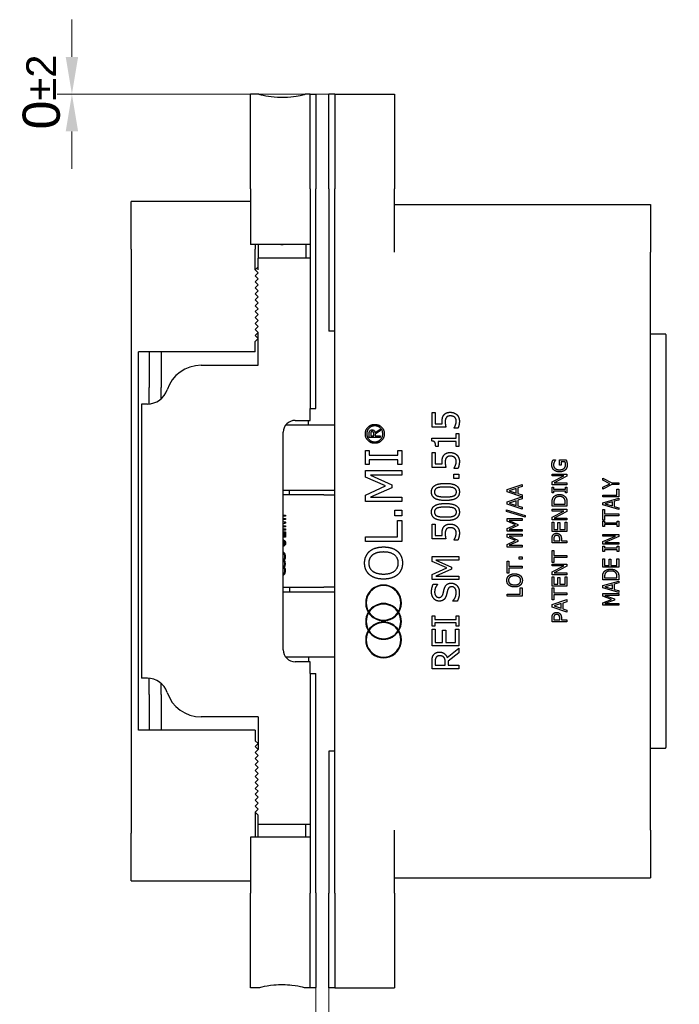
# Model space of a CAD drawing. Header units: millimetres. Extents: x 12 to 1038, y 10 to 730.
# Tile 3 of 7: x 418 to 528, y 122 to 287. Entities that reach past the tile are written whole.
import ezdxf

# ---------------------------------------------------------------- set-up
doc = ezdxf.new("R2010")
doc.units = ezdxf.units.MM
doc.header["$LTSCALE"] = 2.5
doc.layers.add('Quota (ISO)', color=7, linetype='Continuous', lineweight=15)
doc.layers.add('Visibile (ISO)', color=7, linetype='Continuous', lineweight=25)
doc.styles.add('Miglioranzo', font='ARIAL.TTF')
doc.dimstyles.new('Migliioranzo', dxfattribs={"dimscale": 2.5, "dimtxt": 2.5, "dimasz": 2.5, "dimexe": 1, "dimexo": 0, "dimgap": 0.762, "dimtad": 1, "dimtoh": 1, "dimrnd": 1e-08, "dimtxsty": 'Miglioranzo', "dimcen": 0.09, "dimdle": 10, "dimclrd": 256, "dimclre": 256, "dimclrt": 256, "dimazin": 2, "dimtfac": 0.8, "dimtmove": 0, "dimatfit": 3, "dimfxl": 1, "dimtolj": 1, "dimlwd": -1, "dimlwe": -1, "dimarcsym": 0})

# ---------------------------------------------------------------- blocks, each defined once
blk = doc.blocks.new('*D36')
at = {"layer": 'Defpoints', "color": 0}
for p in [(467.39, 124.65), (469.55, 124.6), (469.55, 98.68)]:
    blk.add_point(p, dxfattribs=at)
at = {"layer": 'Quota (ISO)'}
for p, q in [((467.39, 124.65), (467.39, 96.18)), ((469.55, 124.6), (469.55, 96.18)), ((461.14, 98.68), (454.89, 98.68)), ((467.39, 98.68), (469.55, 98.68)), ((475.8, 98.68), (507.41, 98.68))]:
    blk.add_line(p, q, dxfattribs=at)
for points in [[(461.14, 99.72), (461.14, 97.63), (467.39, 98.68)], [(475.8, 99.72), (475.8, 97.63), (469.55, 98.68)]]:
    blk.add_solid(points, dxfattribs=at)
at = {"layer": 'Quota (ISO)', "insert": (486.38, 113.59), "char_height": 6.25, "attachment_point": 1, "style": 'Miglioranzo'}
blk.add_mtext('\\A1;2,2{\\H5.000000;\\S+4^ -0;}', dxfattribs=at)
blk = doc.blocks.new('*D37')
at = {"layer": 'Defpoints', "color": 0}
for p in [(426.41, 274.59), (457.82, 274.59), (470.55, 274.6)]:
    blk.add_point(p, dxfattribs=at)
at = {"layer": 'Quota (ISO)'}
for p, q in [((426.41, 280.85), (426.41, 287.1)), ((470.55, 274.6), (423.91, 274.6)), ((457.82, 274.59), (423.91, 274.59)), ((426.41, 274.6), (426.41, 274.59)), ((426.41, 268.34), (426.41, 262.09))]:
    blk.add_line(p, q, dxfattribs=at)
for points in [[(425.37, 280.85), (427.46, 280.85), (426.41, 274.6)], [(425.37, 268.34), (427.46, 268.34), (426.41, 274.59)]]:
    blk.add_solid(points, dxfattribs=at)
at = {"layer": 'Quota (ISO)', "insert": (418.13, 268.67), "char_height": 6.25, "attachment_point": 1, "rotation": 90, "style": 'Miglioranzo'}
blk.add_mtext('\\A1;0{\\H5.000000;±2}', dxfattribs=at)

msp = doc.modelspace()

# ---------------------------------------------------------------- linework, layer by layer
at = {"layer": 'Visibile (ISO)'}
for p, q in [((456.386, 258.695), (456.386, 274.595)), ((457.786, 274.595), (456.386, 274.595)), ((466.386, 274.595), (465.586, 274.595)), ((466.386, 258.695), (466.386, 274.595)), ((466.386, 258.695), (466.386, 274.595)), ((466.386, 274.595), (467.386, 274.595)), ((467.386, 274.595), (467.386, 258.695)), ((469.551, 258.695), (469.551, 274.595)), ((470.551, 274.595), (469.551, 274.595)), ((470.551, 274.595), (470.551, 258.695)), ((470.551, 274.595), (480.551, 274.595)), ((470.551, 274.595), (470.551, 258.695)), ((480.551, 274.595), (480.551, 258.695)), ((456.386, 258.695), (456.386, 249.345)), ((466.386, 258.695), (466.386, 249.345)), ((466.386, 258.695), (466.386, 221.845)), ((467.386, 221.845), (467.386, 258.695)), ((469.551, 258.695), (469.551, 234.845)), ((470.551, 140.495), (470.551, 258.695)), ((470.551, 234.845), (470.551, 258.695)), ((480.551, 248.095), (480.551, 258.695)), ((456.386, 256.595), (436.386, 256.595)), ((436.386, 248.595), (436.386, 256.595)), ((480.551, 256.095), (523.551, 256.095)), ((523.551, 256.095), (523.551, 248.095)), ((436.386, 248.595), (436.386, 150.595)), ((466.386, 249.345), (456.386, 249.345)), ((457.186, 249.345), (457.186, 248.595)), ((457.186, 245.095), (457.186, 248.595)), ((457.686, 249.295), (457.686, 247.095)), ((465.686, 249.295), (465.686, 247.095)), ((523.551, 151.095), (523.551, 248.095)), ((457.686, 245.595), (457.686, 247.095)), ((466.386, 247.095), (457.686, 247.095)), ((457.686, 245.595), (457.186, 245.095)), ((457.686, 244.595), (457.186, 245.095)), ((457.186, 244.095), (457.686, 244.595)), ((457.686, 245.095), (457.686, 245.595)), ((457.686, 243.595), (457.186, 244.095)), ((457.186, 243.095), (457.686, 243.595)), ((457.686, 242.595), (457.186, 243.095)), ((457.186, 242.095), (457.686, 242.595)), ((457.686, 241.595), (457.186, 242.095)), ((457.186, 241.095), (457.686, 241.595)), ((457.686, 240.595), (457.186, 241.095)), ((457.186, 240.095), (457.686, 240.595)), ((457.686, 239.595), (457.186, 240.095)), ((457.186, 239.095), (457.686, 239.595)), ((457.686, 238.595), (457.186, 239.095)), ((457.186, 238.095), (457.686, 238.595)), ((457.686, 237.595), (457.186, 238.095)), ((457.186, 237.095), (457.686, 237.595)), ((457.686, 236.595), (457.186, 237.095)), ((457.186, 236.095), (457.686, 236.595)), ((457.686, 235.595), (457.186, 236.095)), ((457.186, 235.095), (457.686, 235.595)), ((457.686, 234.595), (457.186, 235.095)), ((470.551, 234.845), (469.551, 234.845)), ((457.186, 234.095), (457.686, 234.595)), ((457.686, 233.595), (457.186, 234.095)), ((457.186, 233.095), (457.686, 233.595)), ((457.186, 231.345), (457.186, 233.095)), ((457.686, 233.595), (457.686, 234.595)), ((457.686, 229.095), (457.686, 233.595)), ((526.051, 234.345), (523.551, 234.345)), ((526.151, 234.245), (526.151, 229.345)), ((457.186, 231.345), (437.586, 231.345)), ((437.586, 167.845), (437.586, 231.345)), ((439.386, 231.345), (439.386, 225.345)), ((441.386, 231.345), (441.386, 225.345)), ((448.091, 229.095), (457.686, 229.095)), ((526.151, 229.345), (526.151, 169.845)), ((439.386, 222.609), (439.386, 225.345)), ((441.386, 223.465), (441.386, 225.345)), ((439.077, 222.595), (438.091, 222.595)), ((438.091, 222.595), (438.091, 176.595)), ((466.386, 219.845), (466.386, 221.845)), ((466.386, 221.845), (467.386, 221.845)), ((463.886, 219.845), (466.386, 219.845)), ((466.136, 219.095), (466.136, 219.845)), ((486.871, 218.717), (486.871, 221.186)), ((486.871, 221.186), (487.4, 221.186)), ((487.4, 221.186), (487.4, 219.297)), ((462.325, 219.095), (470.551, 219.095)), ((476.432, 218.076), (476.54, 218.19)), ((476.54, 218.19), (476.735, 218.286)), ((476.735, 218.286), (476.926, 218.286)), ((476.926, 218.286), (477.124, 218.19)), ((477.124, 218.19), (477.232, 218.076)), ((477.311, 217.842), (478.152, 218.375)), ((478.152, 218.375), (478.152, 218.08)), ((489.19, 218.717), (486.871, 218.717)), ((487.4, 219.297), (488.599, 219.297)), ((490.572, 218.531), (490.572, 218.575)), ((491.211, 218.531), (490.572, 218.531)), ((461.886, 181.345), (461.886, 217.845)), ((476.338, 217.804), (476.432, 218.076)), ((476.338, 216.982), (476.338, 217.804)), ((478.152, 216.982), (476.338, 216.982)), ((476.646, 217.944), (476.589, 217.768)), ((476.589, 217.768), (476.589, 217.23)), ((476.589, 217.23), (477.073, 217.23)), ((476.688, 217.982), (476.646, 217.944)), ((476.797, 218.035), (476.688, 217.982)), ((476.867, 218.035), (476.797, 218.035)), ((476.973, 217.982), (476.867, 218.035)), ((477.013, 217.942), (476.973, 217.982)), ((477.073, 217.763), (477.013, 217.942)), ((477.073, 217.23), (477.073, 217.763)), ((477.232, 218.076), (477.311, 217.842)), ((478.152, 218.08), (477.321, 217.553)), ((477.321, 217.553), (477.321, 217.23)), ((477.321, 217.23), (478.152, 217.23)), ((478.152, 217.23), (478.152, 216.982)), ((486.856, 216.39), (486.856, 216.857)), ((486.856, 216.857), (490.911, 216.857)), ((490.911, 217.656), (491.371, 217.656)), ((490.911, 216.857), (490.911, 217.656)), ((491.371, 217.656), (491.371, 215.46)), ((487.896, 215.46), (487.484, 215.46)), ((490.911, 216.277), (487.896, 216.277)), ((487.896, 216.277), (487.896, 215.46)), ((490.911, 215.46), (490.911, 216.277)), ((491.371, 215.46), (490.911, 215.46)), ((475.68, 212.436), (475.68, 214.799)), ((475.68, 214.799), (476.303, 214.799)), ((476.303, 214.799), (476.303, 214.023)), ((476.303, 214.023), (481.157, 214.023)), ((481.157, 213.212), (476.303, 213.212)), ((476.303, 213.212), (476.303, 212.436)), ((481.157, 214.799), (481.78, 214.799)), ((481.157, 214.023), (481.157, 214.799)), ((481.157, 212.436), (481.157, 213.212)), ((481.78, 214.799), (481.78, 212.436)), ((486.871, 211.963), (486.871, 214.432)), ((486.871, 214.432), (487.4, 214.432)), ((487.4, 214.432), (487.4, 212.543)), ((507.197, 213.221), (507.598, 213.221)), ((507.598, 213.221), (507.598, 213.193)), ((508.269, 212.323), (508.269, 213.231)), ((508.269, 213.231), (509.361, 213.231)), ((476.303, 212.436), (475.68, 212.436)), ((481.78, 212.436), (481.157, 212.436)), ((489.19, 211.963), (486.871, 211.963)), ((487.4, 212.543), (488.599, 212.543)), ((490.572, 211.777), (490.572, 211.821)), ((491.211, 211.777), (490.572, 211.777)), ((508.561, 212.323), (508.269, 212.323)), ((509.207, 212.903), (508.561, 212.903)), ((508.561, 212.903), (508.561, 212.323)), ((475.68, 211.438), (481.78, 211.438)), ((475.68, 210.311), (475.68, 211.438)), ((479.076, 208.838), (475.68, 210.311)), ((481.78, 210.627), (476.525, 210.627)), ((476.525, 210.627), (480.099, 209.035)), ((481.78, 211.438), (481.78, 210.627)), ((490.51, 210.822), (491.371, 210.822)), ((490.51, 210.1), (490.51, 210.822)), ((491.371, 210.1), (490.51, 210.1)), ((491.371, 210.822), (491.371, 210.1)), ((507.027, 210.847), (509.527, 210.847)), ((507.027, 210.537), (507.027, 210.847)), ((507.027, 209.53), (509.006, 210.537)), ((509.006, 210.537), (507.027, 210.537)), ((509.527, 210.474), (507.371, 209.368)), ((509.527, 210.847), (509.527, 210.474)), ((515.527, 209.821), (515.527, 210.141)), ((515.527, 210.141), (517.032, 209.375)), ((475.68, 207.315), (479.076, 208.838)), ((480.099, 208.541), (476.525, 206.964)), ((480.099, 209.035), (480.099, 208.541)), ((499.482, 208.25), (501.982, 209.093)), ((499.482, 207.841), (499.482, 208.25)), ((501, 208.424), (499.823, 208.037)), ((501, 207.652), (501, 208.424)), ((501.982, 208.742), (501.283, 208.515)), ((501.283, 208.515), (501.283, 207.561)), ((501.982, 209.093), (501.982, 208.742)), ((507.027, 209.058), (507.027, 209.53)), ((509.527, 209.058), (507.027, 209.058)), ((507.027, 207.678), (507.027, 208.646)), ((507.027, 208.646), (507.282, 208.646)), ((507.282, 208.646), (507.282, 208.328)), ((507.282, 208.328), (509.272, 208.328)), ((507.371, 209.368), (509.527, 209.368)), ((509.272, 208.646), (509.527, 208.646)), ((509.272, 208.328), (509.272, 208.646)), ((509.527, 209.368), (509.527, 209.058)), ((509.527, 208.646), (509.527, 207.678)), ((516.719, 209.226), (515.527, 209.821)), ((515.527, 208.642), (516.719, 209.226)), ((517.07, 209.073), (515.527, 208.307)), ((515.527, 208.307), (515.527, 208.642)), ((517.032, 209.375), (518.227, 209.375)), ((518.227, 209.073), (517.07, 209.073)), ((517.908, 208.318), (518.227, 208.318)), ((517.908, 207.305), (517.908, 208.318)), ((518.227, 209.375), (518.227, 209.073)), ((518.227, 208.318), (518.227, 207.003)), ((470.551, 208.095), (461.886, 208.095)), ((468.685, 207.345), (461.886, 207.345)), ((462.957, 207.345), (462.957, 208.095)), ((468.685, 207.345), (470.551, 207.345)), ((475.68, 206.208), (475.68, 207.315)), ((476.525, 206.964), (481.78, 206.964)), ((481.78, 206.964), (481.78, 206.208)), ((501.934, 207.014), (499.482, 207.841)), ((499.482, 206.187), (501.934, 207.014)), ((499.823, 208.037), (501, 207.652)), ((501.283, 207.561), (501.982, 207.334)), ((501.982, 206.68), (501.283, 206.453)), ((501.982, 207.334), (501.982, 206.68)), ((507.282, 207.678), (507.027, 207.678)), ((509.272, 207.996), (507.282, 207.996)), ((507.282, 207.996), (507.282, 207.678)), ((509.272, 207.678), (509.272, 207.996)), ((509.527, 207.678), (509.272, 207.678)), ((515.527, 207.305), (517.908, 207.305)), ((515.527, 207.003), (515.527, 207.305)), ((518.227, 207.003), (515.527, 207.003)), ((515.527, 206.025), (518.227, 206.789)), ((518.227, 206.789), (518.227, 206.471)), ((481.78, 206.208), (475.68, 206.208)), ((499.482, 205.778), (499.482, 206.187)), ((501.982, 204.935), (499.482, 205.778)), ((501, 206.362), (499.823, 205.975)), ((499.823, 205.975), (501, 205.59)), ((501, 205.59), (501, 206.362)), ((501.283, 206.453), (501.283, 205.499)), ((501.283, 205.499), (501.982, 205.272)), ((501.982, 205.272), (501.982, 204.935)), ((507.027, 205.443), (507.027, 206.013)), ((509.527, 205.443), (507.027, 205.443)), ((507.027, 204.937), (509.527, 204.937)), ((507.027, 204.627), (507.027, 204.937)), ((507.315, 206.029), (507.315, 205.776)), ((507.315, 205.776), (509.239, 205.776)), ((509.239, 205.776), (509.239, 206.029)), ((509.527, 206.019), (509.527, 205.443)), ((509.527, 204.937), (509.527, 204.564)), ((515.527, 205.653), (515.527, 206.025)), ((518.227, 204.889), (515.527, 205.653)), ((515.527, 204.907), (515.846, 204.907)), ((515.527, 203.082), (515.527, 204.907)), ((515.846, 204.907), (515.846, 204.146)), ((517.166, 206.18), (515.895, 205.832)), ((515.895, 205.832), (517.166, 205.482)), ((517.166, 205.482), (517.166, 206.18)), ((518.227, 206.471), (517.472, 206.266)), ((517.472, 206.266), (517.472, 205.399)), ((517.472, 205.399), (518.227, 205.194)), ((518.227, 205.194), (518.227, 204.889)), ((461.886, 203.949), (462.252, 203.949)), ((462.252, 203.748), (461.886, 203.748)), ((461.886, 203.398), (462.252, 203.398)), ((462.161, 203.748), (462.161, 203.949)), ((462.161, 203.211), (462.161, 203.398)), ((462.252, 203.949), (462.252, 203.748)), ((462.252, 203.398), (462.252, 203.211)), ((480.613, 204.804), (481.78, 204.804)), ((480.613, 203.825), (480.613, 204.804)), ((481.78, 203.825), (480.613, 203.825)), ((481.78, 204.804), (481.78, 203.825)), ((499.371, 204.571), (499.371, 204.858)), ((499.371, 204.858), (502.525, 203.88)), ((502.525, 203.596), (499.371, 204.571)), ((499.482, 203.383), (501.982, 203.383)), ((499.482, 202.922), (499.482, 203.383)), ((501.982, 203.383), (501.982, 203.051)), ((502.525, 203.88), (502.525, 203.596)), ((507.027, 203.62), (509.006, 204.627)), ((509.006, 204.627), (507.027, 204.627)), ((507.027, 203.148), (507.027, 203.62)), ((509.527, 204.564), (507.371, 203.458)), ((507.371, 203.458), (509.527, 203.458)), ((509.527, 203.458), (509.527, 203.148)), ((515.846, 204.146), (518.227, 204.146)), ((515.846, 203.844), (515.846, 203.082)), ((518.227, 203.844), (515.846, 203.844)), ((518.227, 204.146), (518.227, 203.844)), ((462.252, 203.211), (461.886, 203.211)), ((461.886, 202.861), (462.252, 202.775)), ((462.161, 202.775), (461.886, 202.84)), ((462.252, 202.598), (461.886, 202.514)), ((461.886, 202.535), (462.161, 202.598)), ((461.886, 202.164), (462.252, 202.164)), ((462.252, 201.975), (461.886, 201.975)), ((461.936, 202.695), (461.936, 202.699)), ((461.946, 201.631), (462.252, 201.631)), ((461.946, 201.42), (461.946, 201.631)), ((462.161, 202.598), (462.161, 202.775)), ((462.252, 202.775), (462.161, 202.775)), ((462.252, 202.598), (462.161, 202.598)), ((462.161, 201.975), (462.161, 202.164)), ((462.161, 201.42), (462.161, 201.631)), ((462.252, 202.775), (462.252, 202.598)), ((462.252, 202.164), (462.252, 201.975)), ((462.252, 201.631), (462.252, 201.42)), ((481.058, 203.029), (481.78, 203.029)), ((481.058, 200.305), (481.058, 203.029)), ((481.78, 203.029), (481.78, 199.495)), ((486.871, 199.958), (486.871, 202.427)), ((486.871, 202.427), (487.4, 202.427)), ((487.4, 202.427), (487.4, 200.538)), ((500.874, 202.318), (499.482, 202.922)), ((499.482, 201.694), (500.874, 202.318)), ((499.482, 201.24), (499.482, 201.694)), ((501.982, 203.051), (499.829, 203.051)), ((499.829, 203.051), (501.294, 202.399)), ((501.294, 202.196), (499.829, 201.55)), ((501.294, 202.399), (501.294, 202.196)), ((509.527, 203.148), (507.027, 203.148)), ((507.027, 201.219), (507.027, 202.783)), ((507.027, 202.783), (507.323, 202.783)), ((507.323, 202.783), (507.323, 201.552)), ((508.008, 201.552), (508.008, 202.7)), ((508.008, 202.7), (508.303, 202.7)), ((508.303, 202.7), (508.303, 201.552)), ((509.231, 201.552), (509.231, 202.783)), ((509.231, 202.783), (509.527, 202.783)), ((509.527, 202.783), (509.527, 201.219)), ((515.846, 203.082), (515.527, 203.082)), ((515.527, 202.942), (515.803, 202.942)), ((515.527, 202.063), (515.527, 202.942)), ((515.803, 202.063), (515.527, 202.063)), ((515.803, 202.942), (515.803, 202.653)), ((515.803, 202.653), (517.951, 202.653)), ((515.803, 202.351), (515.803, 202.063)), ((517.951, 202.351), (515.803, 202.351)), ((517.951, 202.942), (518.227, 202.942)), ((517.951, 202.653), (517.951, 202.942)), ((517.951, 202.063), (517.951, 202.351)), ((518.227, 202.063), (517.951, 202.063)), ((518.227, 202.942), (518.227, 202.063)), ((461.886, 200.428), (461.992, 200.428)), ((462.252, 200.229), (461.886, 200.229)), ((462.252, 201.42), (461.946, 201.42)), ((461.992, 201.166), (462.252, 201.166)), ((461.992, 200.428), (461.992, 201.166)), ((462.161, 200.229), (462.161, 201.166)), ((462.252, 201.166), (462.252, 200.229)), ((475.68, 199.495), (475.68, 200.305)), ((475.68, 200.305), (481.058, 200.305)), ((489.19, 199.958), (486.871, 199.958)), ((487.4, 200.538), (488.599, 200.538)), ((501.982, 201.24), (499.482, 201.24)), ((499.482, 200.734), (501.982, 200.734)), ((499.482, 200.272), (499.482, 200.734)), ((500.874, 199.668), (499.482, 200.272)), ((499.829, 201.55), (501.982, 201.55)), ((501.982, 200.401), (499.829, 200.401)), ((499.829, 200.401), (501.294, 199.749)), ((501.982, 201.55), (501.982, 201.24)), ((501.982, 200.734), (501.982, 200.401)), ((509.527, 201.219), (507.027, 201.219)), ((507.027, 199.323), (507.027, 199.951)), ((507.323, 201.552), (508.008, 201.552)), ((508.303, 201.552), (509.231, 201.552)), ((515.527, 200.717), (518.227, 200.717)), ((515.527, 200.435), (515.527, 200.717)), ((517.665, 200.435), (515.527, 200.435)), ((515.527, 199.524), (517.665, 200.435)), ((518.227, 200.378), (515.899, 199.378)), ((518.227, 200.717), (518.227, 200.378)), ((481.78, 199.495), (475.68, 199.495)), ((490.572, 199.772), (490.572, 199.816)), ((491.211, 199.772), (490.572, 199.772)), ((499.482, 199.044), (500.874, 199.668)), ((499.482, 198.59), (499.482, 199.044)), ((501.982, 198.59), (499.482, 198.59)), ((501.294, 199.546), (499.829, 198.9)), ((499.829, 198.9), (501.982, 198.9)), ((501.294, 199.749), (501.294, 199.546)), ((501.982, 198.9), (501.982, 198.59)), ((509.527, 199.323), (507.027, 199.323)), ((507.315, 199.931), (507.315, 199.655)), ((507.315, 199.655), (508.311, 199.655)), ((508.311, 199.655), (508.311, 199.882)), ((508.595, 199.937), (508.595, 199.655)), ((508.595, 199.655), (509.527, 199.655)), ((509.527, 199.655), (509.527, 199.323)), ((515.527, 199.096), (515.527, 199.524)), ((518.227, 199.096), (515.527, 199.096)), ((515.527, 198.724), (515.803, 198.724)), ((515.527, 197.844), (515.527, 198.724)), ((515.803, 198.724), (515.803, 198.435)), ((515.803, 198.435), (517.951, 198.435)), ((515.899, 199.378), (518.227, 199.378)), ((517.951, 198.724), (518.227, 198.724)), ((517.951, 198.435), (517.951, 198.724)), ((518.227, 199.378), (518.227, 199.096)), ((518.227, 198.724), (518.227, 197.844)), ((486.871, 197.008), (491.371, 197.008)), ((486.871, 196.177), (486.871, 197.008)), ((491.371, 197.008), (491.371, 196.41)), ((501.504, 196.941), (501.982, 196.941)), ((501.504, 196.54), (501.504, 196.941)), ((501.982, 196.941), (501.982, 196.54)), ((507.027, 195.986), (507.027, 197.996)), ((507.027, 197.996), (507.323, 197.996)), ((507.323, 197.996), (507.323, 197.157)), ((507.323, 197.157), (509.527, 197.157)), ((509.527, 196.825), (507.323, 196.825)), ((507.323, 196.825), (507.323, 195.986)), ((509.527, 197.157), (509.527, 196.825)), ((515.803, 197.844), (515.527, 197.844)), ((515.803, 198.133), (515.803, 197.844)), ((517.951, 198.133), (515.803, 198.133)), ((517.951, 197.844), (517.951, 198.133)), ((518.227, 197.844), (517.951, 197.844)), ((462.055, 196.46), (462.045, 196.46)), ((462.055, 196.278), (462.045, 196.278)), ((462.055, 195.31), (462.045, 195.31)), ((462.055, 195.128), (462.045, 195.128)), ((462.117, 196.369), (462.108, 196.369)), ((462.117, 195.219), (462.108, 195.219)), ((489.376, 195.09), (486.871, 196.177)), ((486.871, 193.967), (489.376, 195.09)), ((491.371, 196.41), (487.495, 196.41)), ((487.495, 196.41), (490.131, 195.236)), ((490.131, 195.236), (490.131, 194.871)), ((499.482, 194.212), (499.482, 196.222)), ((499.482, 196.222), (499.778, 196.222)), ((499.778, 196.222), (499.778, 195.383)), ((499.778, 195.383), (501.982, 195.383)), ((501.982, 195.051), (499.778, 195.051)), ((499.778, 195.051), (499.778, 194.212)), ((501.982, 196.54), (501.504, 196.54)), ((501.982, 195.383), (501.982, 195.051)), ((507.323, 195.986), (507.027, 195.986)), ((507.027, 195.735), (509.527, 195.735)), ((507.027, 195.425), (507.027, 195.735)), ((507.027, 194.418), (509.006, 195.425)), ((509.006, 195.425), (507.027, 195.425)), ((509.527, 195.362), (507.371, 194.256)), ((509.527, 195.735), (509.527, 195.362)), ((515.527, 196.628), (515.846, 196.628)), ((515.527, 195.21), (515.527, 196.628)), ((518.227, 195.21), (515.527, 195.21)), ((515.846, 196.628), (515.846, 195.512)), ((515.846, 195.512), (516.586, 195.512)), ((516.586, 196.551), (516.905, 196.551)), ((516.586, 195.512), (516.586, 196.551)), ((516.905, 196.551), (516.905, 195.512)), ((516.905, 195.512), (517.908, 195.512)), ((517.908, 196.628), (518.227, 196.628)), ((517.908, 195.512), (517.908, 196.628)), ((518.227, 196.628), (518.227, 195.21)), ((486.871, 193.15), (486.871, 193.967)), ((490.131, 194.871), (487.495, 193.708)), ((487.495, 193.708), (491.371, 193.708)), ((491.371, 193.708), (491.371, 193.15)), ((499.778, 194.212), (499.482, 194.212)), ((507.027, 193.946), (507.027, 194.418)), ((509.527, 193.946), (507.027, 193.946)), ((507.027, 192.018), (507.027, 193.582)), ((507.027, 193.582), (507.323, 193.582)), ((507.323, 193.582), (507.323, 192.35)), ((507.371, 194.256), (509.527, 194.256)), ((508.008, 192.35), (508.008, 193.499)), ((508.008, 193.499), (508.303, 193.499)), ((508.303, 193.499), (508.303, 192.35)), ((509.231, 192.35), (509.231, 193.582)), ((509.231, 193.582), (509.527, 193.582)), ((509.527, 194.256), (509.527, 193.946)), ((509.527, 193.582), (509.527, 192.018)), ((515.527, 193.096), (515.527, 193.612)), ((515.838, 193.628), (515.838, 193.398)), ((515.838, 193.398), (517.916, 193.398)), ((517.916, 193.398), (517.916, 193.628)), ((518.227, 193.617), (518.227, 193.096)), ((461.886, 191.845), (468.685, 191.845)), ((462.957, 191.845), (462.957, 191.095)), ((470.551, 191.845), (468.685, 191.845)), ((491.371, 193.15), (486.871, 193.15)), ((487.082, 192.366), (487.797, 192.366)), ((487.797, 192.366), (487.797, 192.322)), ((501.687, 191.773), (501.982, 191.773)), ((501.687, 190.657), (501.687, 191.773)), ((501.982, 191.773), (501.982, 190.324)), ((509.527, 192.018), (507.027, 192.018)), ((507.027, 189.755), (507.027, 191.764)), ((507.027, 191.764), (507.323, 191.764)), ((507.323, 192.35), (508.008, 192.35)), ((507.323, 191.764), (507.323, 190.926)), ((508.303, 192.35), (509.231, 192.35)), ((518.227, 193.096), (515.527, 193.096)), ((515.527, 192.118), (518.227, 192.882)), ((515.527, 191.746), (515.527, 192.118)), ((518.227, 190.982), (515.527, 191.746)), ((517.166, 192.273), (515.895, 191.926)), ((515.895, 191.926), (517.166, 191.575)), ((517.166, 191.575), (517.166, 192.273)), ((518.227, 192.564), (517.472, 192.359)), ((517.472, 192.359), (517.472, 191.492)), ((518.227, 192.882), (518.227, 192.564)), ((461.886, 191.095), (470.551, 191.095)), ((499.482, 190.324), (499.482, 190.657)), ((499.482, 190.657), (501.687, 190.657)), ((501.982, 190.324), (499.482, 190.324)), ((507.323, 190.926), (509.527, 190.926)), ((509.527, 190.593), (507.323, 190.593)), ((507.323, 190.593), (507.323, 189.755)), ((509.527, 190.926), (509.527, 190.593)), ((515.527, 190.768), (518.227, 190.768)), ((515.527, 190.348), (515.527, 190.768)), ((517.03, 189.803), (515.527, 190.348)), ((515.901, 190.466), (517.483, 189.875)), ((518.227, 190.466), (515.901, 190.466)), ((517.472, 191.492), (518.227, 191.287)), ((518.227, 191.287), (518.227, 190.982)), ((518.227, 190.768), (518.227, 190.466)), ((490.35, 189.481), (490.35, 189.525)), ((491.101, 189.481), (490.35, 189.481)), ((507.027, 188.93), (509.527, 189.773)), ((507.323, 189.755), (507.027, 189.755)), ((507.027, 188.521), (507.027, 188.93)), ((509.527, 187.678), (507.027, 188.521)), ((508.544, 189.104), (507.367, 188.717)), ((507.367, 188.717), (508.544, 188.332)), ((508.544, 188.332), (508.544, 189.104)), ((509.527, 189.422), (508.828, 189.195)), ((508.828, 189.195), (508.828, 188.241)), ((509.527, 189.773), (509.527, 189.422)), ((515.527, 189.236), (517.03, 189.803)), ((515.527, 188.825), (515.527, 189.236)), ((518.227, 188.825), (515.527, 188.825)), ((517.483, 189.694), (515.901, 189.107)), ((515.901, 189.107), (518.227, 189.107)), ((517.483, 189.875), (517.483, 189.694)), ((518.227, 189.107), (518.227, 188.825)), ((486.871, 185.288), (486.871, 187.031)), ((486.871, 187.031), (487.33, 187.031)), ((487.33, 187.031), (487.33, 186.458)), ((490.911, 187.031), (491.371, 187.031)), ((490.911, 186.458), (490.911, 187.031)), ((491.371, 187.031), (491.371, 185.288)), ((508.828, 188.241), (509.527, 188.014)), ((509.527, 188.014), (509.527, 187.678)), ((487.33, 185.288), (486.871, 185.288)), ((487.33, 186.458), (490.911, 186.458)), ((490.911, 185.86), (487.33, 185.86)), ((487.33, 185.86), (487.33, 185.288)), ((490.911, 185.288), (490.911, 185.86)), ((491.371, 185.288), (490.911, 185.288)), ((507.027, 186.051), (507.027, 186.679)), ((509.527, 186.051), (507.027, 186.051)), ((507.315, 186.659), (507.315, 186.383)), ((507.315, 186.383), (508.311, 186.383)), ((508.311, 186.383), (508.311, 186.61)), ((508.595, 186.665), (508.595, 186.383)), ((508.595, 186.383), (509.527, 186.383)), ((509.527, 186.383), (509.527, 186.051)), ((486.871, 181.991), (486.871, 184.806)), ((486.871, 184.806), (487.403, 184.806)), ((487.403, 184.806), (487.403, 182.589)), ((488.636, 182.589), (488.636, 184.657)), ((488.636, 184.657), (489.168, 184.657)), ((489.168, 184.657), (489.168, 182.589)), ((490.839, 182.589), (490.839, 184.806)), ((490.839, 184.806), (491.371, 184.806)), ((491.371, 184.806), (491.371, 181.991)), ((491.371, 181.991), (486.871, 181.991)), ((487.403, 182.589), (488.636, 182.589)), ((489.168, 182.589), (490.839, 182.589)), ((489.413, 180.033), (491.371, 181.634)), ((491.371, 180.857), (489.58, 179.435)), ((491.371, 181.634), (491.371, 180.857)), ((470.551, 180.095), (462.325, 180.095)), ((466.386, 179.345), (463.886, 179.345)), ((466.136, 180.095), (466.136, 179.345)), ((466.386, 177.395), (466.386, 179.345)), ((486.871, 178.151), (486.871, 179.311)), ((487.389, 179.344), (487.389, 178.749)), ((487.389, 178.749), (489.081, 178.749)), ((489.081, 178.749), (489.081, 179.274)), ((489.58, 179.435), (489.58, 178.749)), ((489.58, 178.749), (491.371, 178.749)), ((491.371, 178.749), (491.371, 178.151)), ((466.386, 177.395), (467.386, 177.395)), ((466.386, 177.395), (466.386, 140.545)), ((467.386, 140.545), (467.386, 177.395)), ((491.371, 178.151), (486.871, 178.151)), ((439.077, 176.595), (438.091, 176.595)), ((439.386, 173.845), (439.386, 176.582)), ((441.386, 173.845), (441.386, 175.726)), ((439.386, 173.845), (439.386, 167.845)), ((441.386, 173.845), (441.386, 167.845)), ((457.686, 170.095), (448.091, 170.095)), ((457.686, 170.095), (457.686, 165.595)), ((526.151, 169.845), (526.151, 164.945)), ((457.186, 167.845), (437.586, 167.845)), ((457.186, 167.845), (457.186, 166.095)), ((457.686, 165.595), (457.186, 166.095)), ((457.186, 165.095), (457.686, 165.595)), ((457.686, 165.595), (457.686, 164.595)), ((457.686, 164.595), (457.186, 165.095)), ((457.186, 164.095), (457.686, 164.595)), ((457.686, 163.595), (457.186, 164.095)), ((457.186, 163.095), (457.686, 163.595)), ((469.551, 164.345), (469.551, 140.495)), ((470.551, 164.345), (469.551, 164.345)), ((470.551, 140.495), (470.551, 164.345)), ((523.551, 164.845), (526.051, 164.845)), ((457.686, 162.595), (457.186, 163.095)), ((457.186, 162.095), (457.686, 162.595)), ((457.686, 161.595), (457.186, 162.095)), ((457.186, 161.095), (457.686, 161.595)), ((457.686, 160.595), (457.186, 161.095)), ((457.186, 160.095), (457.686, 160.595)), ((457.686, 159.595), (457.186, 160.095)), ((457.186, 159.095), (457.686, 159.595)), ((457.686, 158.595), (457.186, 159.095)), ((457.186, 158.095), (457.686, 158.595)), ((457.686, 157.595), (457.186, 158.095)), ((457.186, 157.095), (457.686, 157.595)), ((457.686, 156.595), (457.186, 157.095)), ((457.186, 156.095), (457.686, 156.595)), ((457.686, 155.595), (457.186, 156.095)), ((457.186, 155.095), (457.686, 155.595)), ((457.686, 154.595), (457.186, 155.095)), ((457.186, 154.095), (457.686, 154.595)), ((457.186, 154.095), (457.186, 150.595)), ((457.686, 153.595), (457.186, 154.095)), ((457.686, 152.095), (457.686, 153.595)), ((457.686, 152.095), (466.386, 152.095)), ((457.686, 149.895), (457.686, 152.095)), ((465.686, 149.895), (465.686, 152.095)), ((436.386, 142.595), (436.386, 150.595)), ((457.186, 150.595), (457.186, 149.895)), ((480.551, 140.495), (480.551, 151.095)), ((523.551, 151.095), (523.551, 143.095)), ((456.386, 149.895), (456.386, 140.495)), ((466.386, 149.895), (456.386, 149.895)), ((466.386, 149.895), (466.386, 140.495)), ((436.386, 142.595), (456.386, 142.595)), ((480.551, 143.095), (523.551, 143.095)), ((456.386, 124.595), (456.386, 140.495)), ((466.386, 124.595), (466.386, 140.495)), ((467.386, 140.545), (467.386, 124.645)), ((469.551, 124.595), (469.551, 140.495)), ((470.551, 140.495), (470.551, 124.595)), ((470.551, 140.495), (470.551, 124.595)), ((480.551, 140.495), (480.551, 124.595)), ((457.786, 124.595), (456.386, 124.595)), ((466.386, 124.595), (465.586, 124.595)), ((466.386, 124.645), (467.386, 124.645)), ((470.551, 124.595), (469.551, 124.595)), ((470.551, 124.595), (480.551, 124.595))]:
    msp.add_line(p, q, dxfattribs=at)
for centre, radius, start, end in [((448.091, 223.095), 6, 90, 161.59152), ((439.077, 226.095), 3.5, 270, 341.59152), ((463.886, 217.845), 2, 90, 180), ((478.73, 189.212), 3, 328.89108, 211.10892), ((478.73, 189.212), 2.9, 329.88955, 210.11045), ((478.73, 186.112), 3, 33.25643, 146.74357), ((478.73, 186.112), 2.9, 32.30884, 147.69116), ((478.73, 186.112), 3, 148.89108, 211.10892), ((478.73, 186.112), 2.9, 149.88955, 210.11045), ((478.73, 189.212), 3, 213.25643, 326.74357), ((478.73, 189.212), 2.9, 212.30884, 327.69116), ((478.73, 186.112), 2.9, 329.88955, 30.11045), ((478.73, 186.112), 3, 328.89108, 31.10892), ((478.73, 183.012), 3, 33.25643, 146.74357), ((478.73, 183.012), 2.9, 32.30884, 147.69116), ((478.73, 183.012), 3, 148.89108, 31.10892), ((478.73, 183.012), 2.9, 149.88955, 30.11045), ((478.73, 186.112), 3, 213.25643, 326.74357), ((478.73, 186.112), 2.9, 212.30884, 327.69116), ((463.886, 181.345), 2, 180, 270), ((439.077, 173.095), 3.5, 18.40848, 90), ((448.091, 176.095), 6, 198.40848, 270)]:
    msp.add_arc(centre, radius, start, end, dxfattribs=at)
for centre, major_axis, start_param, end_param in [((461.183, 196.944), (0, -1.1), 1.0207494, 2.4444209), ((461.174, 196.944), (0, 1.1), 4.162342, 5.5750809), ((461.183, 196.944), (0, 1), 4.2075167, 5.498988), ((461.183, 195.794), (0, -1.1), 2.2214809, 2.4444209), ((461.174, 195.794), (0, -1.1), 2.2214809, 2.4334882), ((461.183, 195.794), (0, 1), 5.3249931, 5.498988), ((461.183, 196.944), (0, 1), 3.9257899, 4.0997848), ((461.174, 196.944), (0, -1.1), 0.7081044, 0.9201118), ((461.183, 196.944), (0, -1.1), 0.6971717, 0.9201118), ((461.183, 194.644), (0, -1.1), 2.2214809, 2.4444209), ((461.174, 194.644), (0, -1.1), 2.2214809, 2.4334882), ((461.183, 194.644), (0, 1), 5.3249931, 5.498988), ((461.183, 194.644), (0, -1.1), 0.6971717, 2.1208433), ((461.183, 195.794), (0, 1), 3.9257899, 4.0997848), ((461.174, 194.644), (0, 1.1), 3.8496971, 5.262436), ((461.183, 194.644), (0, 1), 3.9257899, 5.2172613), ((461.174, 195.794), (0, -1.1), 0.7081044, 0.9201118), ((461.183, 195.794), (0, -1.1), 0.6971717, 0.9201118), ((461.183, 195.794), (0, 1), 4.2075167, 5.2172613), ((461.174, 195.794), (0, 1.1), 4.162342, 5.262436), ((461.183, 195.794), (0, -1.1), 1.0207494, 2.1208433)]:
    msp.add_ellipse(centre, major_axis=major_axis, ratio=0.9958151, start_param=start_param, end_param=end_param, dxfattribs=at)
for points, degree, knots in [([(457.787, 274.595), (457.787, 274.595), (457.797, 274.593), (457.927, 274.559), (458.34, 274.448), (459.498, 274.233), (460.189, 274.136), (461.677, 274.058), (462.468, 274.081), (463.794, 274.217), (464.342, 274.314), (465.082, 274.468), (465.324, 274.528), (465.543, 274.584), (465.586, 274.595), (465.586, 274.595)], 3, [-1.2159049, -1.2159049, -1.2159049, -1.2159049, -1.167439, -1.167439, -0.9069052, -0.9069052, -0.6833393, -0.6833393, -0.4572859, -0.4572859, -0.2573807, -0.2573807, -0.0989926, -0.0989926, 0, 0, 0, 0]), ([(462.108, 249.346), (461.967, 249.312), (461.824, 249.295), (461.548, 249.295), (461.405, 249.312), (461.265, 249.346)], 3, [0.785305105, 0.785305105, 0.785305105, 0.785305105, 0.82674489, 0.82674489, 0.868184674, 0.868184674, 0.868184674, 0.868184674]), ([(526.151, 234.245), (526.151, 234.277), (526.137, 234.303), (526.098, 234.338), (526.073, 234.345), (526.051, 234.345)], 3, [0.179765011, 0.179765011, 0.179765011, 0.179765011, 0.227127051, 0.227127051, 0.27448909, 0.27448909, 0.27448909, 0.27448909]), ([(462.199, 199.262), (462.199, 199.574), (461.887, 199.775), (461.886, 199.776)], 2, [-2, -2, -2, -1, -0.9962608, -0.9962608, -0.9962608]), ([(461.886, 199.828), (461.935, 199.804), (462.29, 199.574), (462.29, 199.262)], 2, [0.8557521, 0.8557521, 0.8557521, 1, 2, 2, 2]), ([(462.29, 199.262), (462.29, 198.938), (461.929, 198.716), (461.886, 198.695)], 2, [0, 0, 0, 1, 1.1251635, 1.1251635, 1.1251635]), ([(526.051, 164.845), (526.075, 164.845), (526.104, 164.856), (526.137, 164.89), (526.151, 164.917), (526.151, 164.945)], 3, [0, 0, 0, 0, 0.051220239, 0.051220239, 0.094508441, 0.094508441, 0.094508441, 0.094508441]), ([(465.586, 124.595), (465.586, 124.595), (465.419, 124.641), (464.71, 124.805), (464.08, 124.936), (462.4, 125.125), (461.298, 125.14), (459.497, 124.973), (458.777, 124.83), (457.976, 124.648), (457.789, 124.598), (457.787, 124.596)], 3, [-2.4318098, -2.4318098, -2.4318098, -2.4318098, -2.2384148, -2.2384148, -1.9911539, -1.9911539, -1.6878444, -1.6878444, -1.4213654, -1.4213654, -1.2159049, -1.2159049, -1.2159049, -1.2159049])]:
    msp.add_open_spline(points, degree=degree, knots=knots, dxfattribs=at)
for points, degree in [([(457.709, 249.346), (457.694, 249.312), (457.686, 249.295), (457.686, 249.295)], 3), ([(465.686, 249.295), (465.686, 249.295), (465.679, 249.312), (465.664, 249.346)], 3), ([(488.574, 219.705), (488.574, 220.052), (488.687, 220.529), (488.855, 220.748)], 2), ([(488.855, 220.748), (489.023, 220.97), (489.533, 221.211), (489.941, 221.211)], 2), ([(489.289, 220.343), (489.176, 220.216), (489.081, 219.836), (489.081, 219.607)], 2), ([(489.938, 220.599), (489.697, 220.599), (489.391, 220.467), (489.289, 220.343)], 2), ([(490.671, 220.369), (490.536, 220.482), (490.179, 220.599), (489.938, 220.599)], 2), ([(489.941, 221.211), (490.266, 221.211), (490.82, 221.003), (491.025, 220.814)], 2), ([(490.944, 219.72), (490.944, 219.902), (490.813, 220.245), (490.671, 220.369)], 2), ([(491.025, 220.814), (491.229, 220.624), (491.466, 220.059), (491.466, 219.709)], 2), ([(475.68, 217.589), (475.68, 218.275), (476.578, 219.171), (477.264, 219.171)], 2), ([(477.264, 218.923), (476.686, 218.923), (475.928, 218.165), (475.928, 217.589)], 2), ([(477.264, 219.171), (477.95, 219.171), (478.85, 218.275), (478.85, 217.589)], 2), ([(478.602, 217.589), (478.602, 218.165), (477.839, 218.923), (477.264, 218.923)], 2), ([(488.599, 219.297), (488.585, 219.406), (488.574, 219.618), (488.574, 219.705)], 2), ([(489.081, 219.607), (489.081, 219.359), (489.157, 218.866), (489.19, 218.717)], 2), ([(490.572, 218.575), (490.623, 218.644), (490.755, 218.903), (490.813, 219.06)], 2), ([(490.813, 219.06), (490.875, 219.238), (490.944, 219.534), (490.944, 219.72)], 2), ([(491.466, 219.709), (491.466, 219.388), (491.324, 218.761), (491.211, 218.531)], 2), ([(477.264, 216.001), (476.578, 216.001), (475.68, 216.901), (475.68, 217.589)], 2), ([(475.928, 217.589), (475.928, 217.012), (476.686, 216.249), (477.264, 216.249)], 2), ([(478.85, 217.589), (478.85, 216.901), (477.95, 216.001), (477.264, 216.001)], 2), ([(477.264, 216.249), (477.839, 216.249), (478.602, 217.012), (478.602, 217.589)], 2), ([(487.484, 215.46), (487.484, 215.923), (487.221, 216.361), (486.856, 216.39)], 2), ([(488.574, 212.951), (488.574, 213.298), (488.687, 213.776), (488.855, 213.994)], 2), ([(488.855, 213.994), (489.023, 214.217), (489.533, 214.458), (489.941, 214.458)], 2), ([(489.289, 213.59), (489.176, 213.462), (489.081, 213.083), (489.081, 212.853)], 2), ([(489.938, 213.845), (489.697, 213.845), (489.391, 213.714), (489.289, 213.59)], 2), ([(490.671, 213.615), (490.536, 213.728), (490.179, 213.845), (489.938, 213.845)], 2), ([(489.941, 214.458), (490.266, 214.458), (490.82, 214.25), (491.025, 214.06)], 2), ([(490.944, 212.966), (490.944, 213.148), (490.813, 213.491), (490.671, 213.615)], 2), ([(491.025, 214.06), (491.229, 213.87), (491.466, 213.305), (491.466, 212.955)], 2), ([(507.051, 212.866), (507.076, 212.952), (507.165, 213.158), (507.197, 213.221)], 2), ([(507.598, 213.193), (507.544, 213.13), (507.444, 212.998), (507.388, 212.877)], 2), ([(509.361, 213.231), (509.389, 213.168), (509.476, 212.954), (509.503, 212.862)], 2), ([(488.599, 212.543), (488.585, 212.652), (488.574, 212.864), (488.574, 212.951)], 2), ([(489.081, 212.853), (489.081, 212.605), (489.157, 212.113), (489.19, 211.963)], 2), ([(490.572, 211.821), (490.623, 211.89), (490.755, 212.149), (490.813, 212.306)], 2), ([(490.813, 212.306), (490.875, 212.485), (490.944, 212.78), (490.944, 212.966)], 2), ([(491.466, 212.955), (491.466, 212.634), (491.324, 212.007), (491.211, 211.777)], 2), ([(506.982, 212.402), (506.982, 212.53), (507.019, 212.761), (507.051, 212.866)], 2), ([(507.325, 211.539), (507.161, 211.691), (506.982, 212.137), (506.982, 212.402)], 2), ([(507.388, 212.877), (507.337, 212.775), (507.27, 212.514), (507.27, 212.364)], 2), ([(507.27, 212.364), (507.27, 212.003), (507.813, 211.558), (508.265, 211.558)], 2), ([(508.275, 211.211), (507.973, 211.211), (507.495, 211.381), (507.325, 211.539)], 2), ([(508.265, 211.558), (508.516, 211.558), (508.893, 211.675), (509.023, 211.787)], 2), ([(509.249, 211.537), (509.083, 211.379), (508.593, 211.211), (508.275, 211.211)], 2), ([(509.023, 211.787), (509.152, 211.894), (509.288, 212.198), (509.288, 212.388)], 2), ([(509.288, 212.388), (509.288, 212.528), (509.247, 212.808), (509.207, 212.903)], 2), ([(509.576, 212.4), (509.576, 212.135), (509.414, 211.695), (509.249, 211.537)], 2), ([(509.503, 212.862), (509.539, 212.739), (509.576, 212.54), (509.576, 212.4)], 2), ([(486.78, 207.842), (486.78, 208.583), (487.947, 209.279), (489.121, 209.279)], 2), ([(487.746, 208.502), (487.516, 208.411), (487.279, 208.094), (487.279, 207.842)], 2), ([(489.121, 208.667), (488.658, 208.667), (487.976, 208.594), (487.746, 208.502)], 2), ([(489.121, 209.279), (490.332, 209.279), (491.466, 208.575), (491.466, 207.842)], 2), ([(490.492, 208.506), (490.27, 208.594), (489.584, 208.667), (489.121, 208.667)], 2), ([(490.966, 207.842), (490.966, 208.09), (490.729, 208.415), (490.492, 208.506)], 2), ([(489.125, 206.402), (487.907, 206.402), (486.78, 207.106), (486.78, 207.842)], 2), ([(487.279, 207.842), (487.279, 207.591), (487.516, 207.266), (487.753, 207.171)], 2), ([(487.753, 207.171), (487.983, 207.08), (488.683, 207.015), (489.125, 207.015)], 2), ([(491.466, 207.842), (491.466, 207.099), (490.31, 206.402), (489.125, 206.402)], 2), ([(489.125, 207.015), (489.599, 207.015), (490.233, 207.073), (490.481, 207.168)], 2), ([(490.481, 207.168), (490.715, 207.255), (490.966, 207.58), (490.966, 207.842)], 2), ([(507.027, 206.013), (507.027, 206.365), (507.132, 206.766), (507.226, 206.908)], 2), ([(507.226, 206.908), (507.386, 207.149), (507.914, 207.415), (508.279, 207.415)], 2), ([(507.465, 206.689), (507.386, 206.556), (507.315, 206.254), (507.315, 206.029)], 2), ([(508.275, 207.068), (507.987, 207.068), (507.58, 206.878), (507.465, 206.689)], 2), ([(509.073, 206.72), (508.956, 206.894), (508.567, 207.068), (508.275, 207.068)], 2), ([(508.279, 207.415), (508.621, 207.415), (509.172, 207.137), (509.326, 206.904)], 2), ([(509.239, 206.029), (509.239, 206.25), (509.168, 206.584), (509.073, 206.72)], 2), ([(509.326, 206.904), (509.446, 206.714), (509.527, 206.323), (509.527, 206.019)], 2), ([(486.78, 204.466), (486.78, 205.206), (487.947, 205.902), (489.121, 205.902)], 2), ([(487.746, 205.126), (487.516, 205.034), (487.279, 204.717), (487.279, 204.466)], 2), ([(489.121, 205.29), (488.658, 205.29), (487.976, 205.217), (487.746, 205.126)], 2), ([(489.121, 205.902), (490.332, 205.902), (491.466, 205.199), (491.466, 204.466)], 2), ([(490.492, 205.129), (490.27, 205.217), (489.584, 205.29), (489.121, 205.29)], 2), ([(490.966, 204.466), (490.966, 204.714), (490.729, 205.038), (490.492, 205.129)], 2), ([(489.125, 203.025), (487.907, 203.025), (486.78, 203.729), (486.78, 204.466)], 2), ([(487.279, 204.466), (487.279, 204.214), (487.516, 203.889), (487.753, 203.795)], 2), ([(487.753, 203.795), (487.983, 203.703), (488.683, 203.638), (489.125, 203.638)], 2), ([(491.466, 204.466), (491.466, 203.722), (490.31, 203.025), (489.125, 203.025)], 2), ([(489.125, 203.638), (489.599, 203.638), (490.233, 203.696), (490.481, 203.791)], 2), ([(490.481, 203.791), (490.715, 203.879), (490.966, 204.203), (490.966, 204.466)], 2), ([(461.936, 202.699), (461.913, 202.703), (461.886, 202.709)], 2), ([(461.886, 202.685), (461.918, 202.692), (461.936, 202.695)], 2), ([(488.574, 200.947), (488.574, 201.293), (488.687, 201.771), (488.855, 201.99)], 2), ([(488.855, 201.99), (489.023, 202.212), (489.533, 202.453), (489.941, 202.453)], 2), ([(489.938, 201.84), (489.697, 201.84), (489.391, 201.709), (489.289, 201.585)], 2), ([(490.671, 201.61), (490.536, 201.723), (490.179, 201.84), (489.938, 201.84)], 2), ([(489.941, 202.453), (490.266, 202.453), (490.82, 202.245), (491.025, 202.055)], 2), ([(490.944, 200.961), (490.944, 201.143), (490.813, 201.486), (490.671, 201.61)], 2), ([(491.025, 202.055), (491.229, 201.866), (491.466, 201.3), (491.466, 200.95)], 2), ([(488.599, 200.538), (488.585, 200.648), (488.574, 200.859), (488.574, 200.947)], 2), ([(489.289, 201.585), (489.176, 201.457), (489.081, 201.078), (489.081, 200.848)], 2), ([(489.081, 200.848), (489.081, 200.6), (489.157, 200.108), (489.19, 199.958)], 2), ([(490.572, 199.816), (490.623, 199.885), (490.755, 200.144), (490.813, 200.301)], 2), ([(490.813, 200.301), (490.875, 200.48), (490.944, 200.775), (490.944, 200.961)], 2), ([(491.466, 200.95), (491.466, 200.629), (491.324, 200.002), (491.211, 199.772)], 2), ([(507.027, 199.951), (507.027, 200.174), (507.1, 200.486), (507.183, 200.605)], 2), ([(507.183, 200.605), (507.278, 200.745), (507.572, 200.903), (507.781, 200.903)], 2), ([(507.41, 200.377), (507.357, 200.298), (507.315, 200.087), (507.315, 199.931)], 2), ([(507.791, 200.557), (507.661, 200.557), (507.471, 200.468), (507.41, 200.377)], 2), ([(507.781, 200.903), (507.943, 200.903), (508.234, 200.788), (508.336, 200.685)], 2), ([(508.161, 200.415), (508.087, 200.49), (507.91, 200.557), (507.791, 200.557)], 2), ([(508.311, 199.882), (508.311, 200.085), (508.247, 200.334), (508.161, 200.415)], 2), ([(508.336, 200.685), (508.463, 200.555), (508.595, 200.204), (508.595, 199.937)], 2), ([(462.042, 199.26), (462.042, 199.445), (461.886, 199.574)], 2), ([(461.886, 198.746), (462.199, 198.942), (462.199, 199.262)], 2), ([(461.886, 198.947), (462.042, 199.075), (462.042, 199.26)], 2), ([(476.377, 197.873), (476.782, 198.219), (477.969, 198.605), (478.73, 198.605)], 2), ([(478.73, 198.605), (479.471, 198.605), (480.673, 198.229), (481.078, 197.873)], 2), ([(475.551, 195.906), (475.551, 196.529), (475.986, 197.527), (476.377, 197.873)], 2), ([(476.886, 197.26), (476.57, 197.018), (476.253, 196.336), (476.253, 195.911)], 2), ([(478.73, 197.76), (478.127, 197.76), (477.192, 197.498), (476.886, 197.26)], 2), ([(481.206, 195.911), (481.206, 196.756), (479.931, 197.76), (478.73, 197.76)], 2), ([(481.078, 197.873), (481.503, 197.498), (481.908, 196.504), (481.908, 195.906)], 2), ([(476.377, 193.943), (475.971, 194.299), (475.551, 195.293), (475.551, 195.906)], 2), ([(476.253, 195.911), (476.253, 195.471), (476.56, 194.809), (476.886, 194.556)], 2), ([(478.73, 194.057), (479.931, 194.057), (481.206, 195.066), (481.206, 195.911)], 2), ([(481.908, 195.906), (481.908, 195.288), (481.488, 194.299), (481.078, 193.939)], 2), ([(478.73, 193.212), (477.964, 193.212), (476.797, 193.593), (476.377, 193.943)], 2), ([(476.886, 194.556), (477.197, 194.314), (478.137, 194.057), (478.73, 194.057)], 2), ([(481.078, 193.939), (480.673, 193.588), (479.481, 193.212), (478.73, 193.212)], 2), ([(499.43, 192.997), (499.43, 193.252), (499.608, 193.661), (499.768, 193.803)], 2), ([(499.977, 193.552), (499.847, 193.452), (499.717, 193.173), (499.717, 192.999)], 2), ([(499.768, 193.803), (499.934, 193.945), (500.42, 194.103), (500.732, 194.103)], 2), ([(500.732, 193.756), (500.485, 193.756), (500.102, 193.649), (499.977, 193.552)], 2), ([(500.732, 194.103), (501.036, 194.103), (501.529, 193.949), (501.695, 193.803)], 2), ([(501.747, 192.999), (501.747, 193.345), (501.225, 193.756), (500.732, 193.756)], 2), ([(501.695, 193.803), (501.869, 193.649), (502.035, 193.242), (502.035, 192.997)], 2), ([(515.527, 193.612), (515.527, 193.932), (515.641, 194.295), (515.741, 194.422)], 2), ([(515.741, 194.422), (515.914, 194.641), (516.485, 194.881), (516.879, 194.881)], 2), ([(516, 194.225), (515.914, 194.105), (515.838, 193.831), (515.838, 193.628)], 2), ([(516.875, 194.569), (516.564, 194.569), (516.124, 194.396), (516, 194.225)], 2), ([(517.737, 194.254), (517.61, 194.411), (517.19, 194.569), (516.875, 194.569)], 2), ([(516.879, 194.881), (517.249, 194.881), (517.844, 194.63), (518.01, 194.42)], 2), ([(517.916, 193.628), (517.916, 193.829), (517.84, 194.129), (517.737, 194.254)], 2), ([(518.01, 194.42), (518.139, 194.247), (518.227, 193.893), (518.227, 193.617)], 2), ([(486.791, 191.028), (486.791, 191.407), (486.94, 192.078), (487.082, 192.366)], 2), ([(487.797, 192.322), (487.6, 192.107), (487.309, 191.436), (487.309, 191.068)], 2), ([(488.953, 191.648), (489.095, 192.111), (489.668, 192.541), (490.087, 192.541)], 2), ([(490.182, 191.917), (489.912, 191.917), (489.577, 191.651), (489.493, 191.363)], 2), ([(490.087, 192.541), (490.354, 192.541), (490.864, 192.326), (491.043, 192.133)], 2), ([(490.933, 190.915), (490.933, 191.411), (490.521, 191.917), (490.182, 191.917)], 2), ([(491.043, 192.133), (491.24, 191.917), (491.451, 191.37), (491.451, 190.958)], 2), ([(499.768, 192.192), (499.602, 192.338), (499.43, 192.745), (499.43, 192.997)], 2), ([(499.717, 192.999), (499.717, 192.818), (499.843, 192.547), (499.977, 192.443)], 2), ([(500.732, 191.892), (500.418, 191.892), (499.94, 192.048), (499.768, 192.192)], 2), ([(499.977, 192.443), (500.104, 192.344), (500.489, 192.239), (500.732, 192.239)], 2), ([(500.732, 192.239), (501.225, 192.239), (501.747, 192.652), (501.747, 192.999)], 2), ([(501.695, 192.19), (501.529, 192.046), (501.04, 191.892), (500.732, 191.892)], 2), ([(502.035, 192.997), (502.035, 192.743), (501.863, 192.338), (501.695, 192.19)], 2), ([(488.078, 189.514), (487.531, 189.514), (486.791, 190.368), (486.791, 191.028)], 2), ([(487.309, 191.068), (487.309, 190.652), (487.699, 190.138), (488.016, 190.138)], 2), ([(488.016, 190.138), (488.3, 190.138), (488.64, 190.44), (488.716, 190.725)], 2), ([(488.716, 190.725), (488.767, 190.915), (488.899, 191.465), (488.953, 191.648)], 2), ([(489.289, 190.55), (489.227, 190.317), (489.041, 189.948), (488.891, 189.806)], 2), ([(489.493, 191.363), (489.435, 191.155), (489.354, 190.809), (489.289, 190.55)], 2), ([(490.35, 189.525), (490.627, 189.821), (490.933, 190.568), (490.933, 190.915)], 2), ([(491.451, 190.958), (491.451, 190.47), (491.247, 189.784), (491.101, 189.481)], 2), ([(488.891, 189.806), (488.742, 189.667), (488.341, 189.514), (488.078, 189.514)], 2), ([(507.027, 186.679), (507.027, 186.902), (507.1, 187.214), (507.183, 187.334)], 2), ([(507.183, 187.334), (507.278, 187.473), (507.572, 187.631), (507.781, 187.631)], 2), ([(507.41, 187.105), (507.357, 187.026), (507.315, 186.815), (507.315, 186.659)], 2), ([(507.791, 187.285), (507.661, 187.285), (507.471, 187.196), (507.41, 187.105)], 2), ([(507.781, 187.631), (507.943, 187.631), (508.234, 187.516), (508.336, 187.413)], 2), ([(508.161, 187.143), (508.087, 187.218), (507.91, 187.285), (507.791, 187.285)], 2), ([(508.311, 186.61), (508.311, 186.813), (508.247, 187.062), (508.161, 187.143)], 2), ([(508.336, 187.413), (508.463, 187.283), (508.595, 186.932), (508.595, 186.665)], 2), ([(486.871, 179.311), (486.871, 179.697), (486.955, 180.219), (487.108, 180.456)], 2), ([(487.108, 180.456), (487.261, 180.693), (487.739, 180.966), (488.093, 180.966)], 2), ([(488.14, 180.343), (487.943, 180.343), (487.64, 180.204), (487.542, 180.058)], 2), ([(488.093, 180.966), (488.585, 180.966), (489.252, 180.463), (489.413, 180.033)], 2), ([(488.847, 180.088), (488.723, 180.219), (488.373, 180.343), (488.14, 180.343)], 2), ([(487.542, 180.058), (487.458, 179.931), (487.389, 179.592), (487.389, 179.344)], 2), ([(489.081, 179.274), (489.081, 179.533), (488.99, 179.945), (488.847, 180.088)], 2)]:
    msp.add_open_spline(points, degree=degree, dxfattribs=at)

# ---------------------------------------------------------------- dimensions: what is measured, and where the dimension line sits
at = {"layer": 'Quota (ISO)'}
for base, p1, p2, angle, override, picture, middle in [((426.414, 274.586), (470.551, 274.595), (457.823, 274.586), 270, {"dimgap": 0.762, "dimtoh": 0, "dimdec": 0, "dimtol": 1, "dimlim": 0, "dimtp": 2, "dimtm": 2, "dimtdec": 2, "dimtofl": 1, "dimatfit": 1}, '*D37', (426.414, 274.591)), ((469.551, 98.676), (467.386, 124.645), (469.551, 124.595), 180, {"dimgap": 0.762, "dimtoh": 0, "dimdec": 1, "dimtol": 1, "dimlim": 0, "dimtp": 4, "dimtm": 1e-09, "dimtdec": 2, "dimtofl": 1, "dimatfit": 1}, '*D36', (495.944, 98.676))]:
    dim = msp.add_linear_dim(base=base, p1=p1, p2=p2, angle=angle, dimstyle='Migliioranzo', override=override, dxfattribs=at)
    dim.commit()
    dim.dimension.update_dxf_attribs({"geometry": picture, "text_midpoint": middle, "dimtype": 160})

doc.saveas('drawing.dxf')
